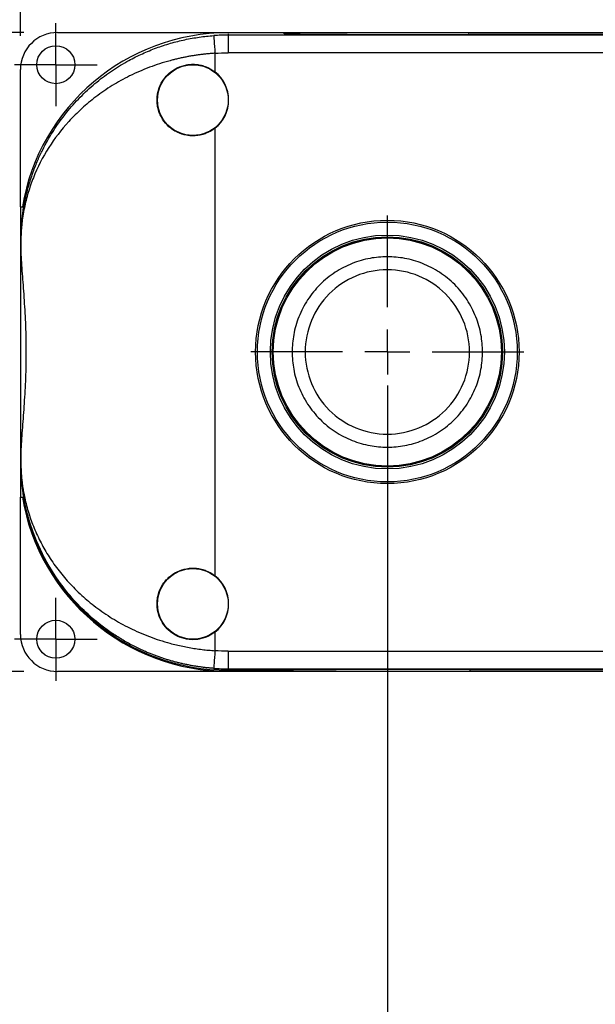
# Model space of a CAD drawing. Header units: millimetres. Extents: x 19 to 819, y 19 to 629.
# Tile 3 of 11: x 98 to 163, y 163 to 275. Entities that reach past the tile are written whole.
import ezdxf

# ---------------------------------------------------------------- set-up
doc = ezdxf.new("R2010")
doc.units = ezdxf.units.MM
doc.header["$LTSCALE"] = 3
doc.linetypes.add('SLD-Center', pattern=[19.05, 15.24, -1.27, 1.27, -1.27])
doc.linetypes.add('SLD-Solid', pattern=[0])
doc.layers.add('CENTER', color=40, linetype='SLD-Center')
doc.layers.add('DIMENSIONS', color=140, linetype='SLD-Solid', lineweight=25)
doc.styles.add('SLDTEXTSTYLE0', font='TXT', dxfattribs={"width": 0.7})
doc.dimstyles.new('SLDDIMSTYLE0', dxfattribs={"dimtxt": 6.474023, "dimasz": 9.906, "dimexe": 0, "dimexo": 0.0625, "dimgap": 1.618506, "dimtad": 0, "dimtih": 1, "dimtoh": 1, "dimrnd": 1e-09, "dimzin": 12, "dimdsep": 46, "dimtxsty": 'SLDTEXTSTYLE0', "dimsah": 1, "dimcen": 0.09, "dimadec": 0, "dimazin": 3, "dimtfac": 1, "dimtofl": 0, "dimtmove": 0, "dimatfit": 3, "dimfxl": 0, "dimfrac": 2, "dimtolj": 1, "dimtzin": 12, "dimarcsym": 0})
doc.dimstyles.new('SLDDIMSTYLE1', dxfattribs={"dimtxt": 6.474023, "dimasz": 9.906, "dimexe": 0, "dimexo": 0.0625, "dimgap": 1.618506, "dimtad": 0, "dimtih": 1, "dimtoh": 1, "dimrnd": 1e-09, "dimzin": 4, "dimdsep": 46, "dimtxsty": 'SLDTEXTSTYLE0', "dimsah": 1, "dimcen": 0.09, "dimadec": 0, "dimazin": 1, "dimtfac": 1, "dimtofl": 0, "dimtmove": 0, "dimatfit": 3, "dimfxl": 0, "dimfrac": 2, "dimtolj": 1, "dimtzin": 12, "dimarcsym": 0})

# ---------------------------------------------------------------- blocks, each defined once
blk = doc.blocks.new('_D')
at = {"layer": 'DIMENSIONS'}
for p, q in [((98.54, 273.25), (40.32, 273.25)), ((49.84, 273.25), (49.84, 245.93)), ((40.22, 234.19), (38.05, 234.19)), ((38.05, 234.19), (38.05, 223.9)), ((59.46, 234.19), (61.64, 234.19)), ((61.64, 234.19), (61.64, 223.9)), ((38.05, 223.9), (40.22, 223.9)), ((61.64, 223.9), (59.46, 223.9)), ((49.84, 200.95), (49.84, 222.45)), ((98.54, 200.95), (40.32, 200.95))]:
    blk.add_line(p, q, dxfattribs=at)
for points in [[(49.84, 273.25), (48.32, 263.34), (51.37, 263.34)], [(49.84, 200.95), (51.37, 210.86), (48.32, 210.86)]]:
    blk.add_solid(points, dxfattribs=at)
at = {"layer": 'DIMENSIONS', "char_height": 6.35, "attachment_point": 1, "style": 'SLDTEXTSTYLE0'}
for s, insert in [('72.3', (40.22, 243.83)), ('2.85', (40.22, 232.09))]:
    blk.add_mtext(s, dxfattribs=dict(at, insert=insert))
blk = doc.blocks.new('_D_1')
at = {"layer": 'DIMENSIONS'}
for p, q in [((98.15, 272.86), (98.15, 330.77)), ((254.15, 272.86), (254.15, 330.77)), ((98.15, 321.25), (163.76, 321.25)), ((172.54, 321.25), (170.36, 321.25)), ((170.36, 321.25), (170.36, 310.96)), ((191.77, 321.25), (193.95, 321.25)), ((193.95, 321.25), (193.95, 310.96)), ((254.15, 321.25), (200.55, 321.25)), ((170.36, 310.96), (172.54, 310.96)), ((193.95, 310.96), (191.77, 310.96))]:
    blk.add_line(p, q, dxfattribs=at)
for points in [[(98.15, 321.25), (108.06, 319.72), (108.06, 322.77)], [(254.15, 321.25), (244.24, 322.77), (244.24, 319.72)]]:
    blk.add_solid(points, dxfattribs=at)
at = {"layer": 'DIMENSIONS', "char_height": 6.35, "attachment_point": 1, "style": 'SLDTEXTSTYLE0'}
for s, insert in [('156.0', (169.84, 330.88)), ('6.14', (172.54, 319.14))]:
    blk.add_mtext(s, dxfattribs=dict(at, insert=insert))
blk = doc.blocks.new('_D_2')
at = {"layer": 'DIMENSIONS'}
for p, q in [((139.65, 233.29), (139.65, 125.43)), ((212.65, 233.29), (212.65, 125.43)), ((139.65, 134.95), (158.6, 134.95)), ((167.37, 134.95), (165.2, 134.95)), ((165.2, 134.95), (165.2, 124.66)), ((186.61, 134.95), (188.78, 134.95)), ((188.78, 134.95), (188.78, 124.66)), ((212.65, 134.95), (195.38, 134.95)), ((165.2, 124.66), (167.37, 124.66)), ((188.78, 124.66), (186.61, 124.66))]:
    blk.add_line(p, q, dxfattribs=at)
for points in [[(139.65, 134.95), (149.56, 133.43), (149.56, 136.48)], [(212.65, 134.95), (202.74, 136.48), (202.74, 133.43)]]:
    blk.add_solid(points, dxfattribs=at)
at = {"layer": 'DIMENSIONS', "char_height": 6.35, "attachment_point": 1, "style": 'SLDTEXTSTYLE0'}
for s, insert in [('73.0', (167.37, 144.59)), ('2.87', (167.37, 132.85))]:
    blk.add_mtext(s, dxfattribs=dict(at, insert=insert))
blk = doc.blocks.new('SW_CENTERMARKSYMBOL_1')
at = {"layer": 'CENTER', "color": 0}
for p, q in [((0, 2.54), (0, 4.69)), ((0, 0), (0, 2.54)), ((-2.54, 0), (-4.69, 0)), ((0, 0), (-2.54, 0)), ((0, 0), (0, -2.54)), ((0, 0), (2.54, 0)), ((2.54, 0), (4.69, 0)), ((0, -2.54), (0, -4.69))]:
    blk.add_line(p, q, dxfattribs=at)
blk = doc.blocks.new('SW_CENTERMARKSYMBOL_3')
at = {"layer": 'CENTER', "color": 0}
for p, q in [((0, 2.54), (0, 4.69)), ((0, 0), (0, 2.54)), ((-2.54, 0), (-4.69, 0)), ((0, 0), (-2.54, 0)), ((0, 0), (0, -2.54)), ((0, 0), (2.54, 0)), ((2.54, 0), (4.69, 0)), ((0, -2.54), (0, -4.69))]:
    blk.add_line(p, q, dxfattribs=at)
blk = doc.blocks.new('SW_CENTERMARKSYMBOL_5')
at = {"layer": 'CENTER', "color": 0}
for p, q in [((0, 5.08), (0, 15.44)), ((0, 0), (0, 2.54)), ((-5.08, 0), (-15.44, 0)), ((0, 0), (-2.54, 0)), ((0, 0), (0, -2.54)), ((0, 0), (2.54, 0)), ((5.08, 0), (15.44, 0)), ((0, -5.08), (0, -15.44))]:
    blk.add_line(p, q, dxfattribs=at)

msp = doc.modelspace()

# ---------------------------------------------------------------- linework, layer by layer
for p, q in [((102.35, 273.246), (128.65, 273.246)), ((127.996, 273.219), (121.65, 273.219)), ((121.65, 273.098), (121.65, 272.948)), ((121.65, 272.948), (121.65, 270.948)), ((230.65, 272.948), (121.65, 272.948)), ((127.996, 273.098), (127.996, 273.219)), ((128.364, 273.096), (128.364, 273.219)), ((128.65, 273.246), (128.65, 273.244)), ((128.65, 273.244), (223.65, 273.244)), ((203.515, 273.219), (148.784, 273.219)), ((149.014, 273.012), (203.285, 273.012)), ((203.285, 273.012), (149.014, 273.012)), ((120.15, 270.895), (120.15, 268.785)), ((230.65, 270.948), (121.65, 270.948)), ((98.15, 253.538), (98.15, 269.046)), ((120.15, 262.414), (120.15, 211.785)), ((98.15, 253.538), (98.485, 253.538)), ((98.15, 253.538), (98.15, 220.661)), ((98.192, 249.599), (98.185, 249.599)), ((98.196, 249.599), (98.192, 249.599)), ((98.192, 249.599), (98.192, 248.269)), ((98.196, 249.599), (98.196, 248.117)), ((98.192, 224.599), (98.192, 225.93)), ((98.196, 226.081), (98.196, 224.599)), ((98.192, 224.599), (98.185, 224.599)), ((98.192, 224.599), (98.196, 224.599)), ((98.15, 220.661), (98.485, 220.661)), ((98.15, 205.152), (98.15, 220.661)), ((120.15, 205.414), (120.15, 203.303)), ((121.65, 203.251), (230.65, 203.251)), ((121.65, 203.251), (121.65, 201.251)), ((128.65, 200.952), (102.35, 200.952)), ((121.65, 201.251), (230.65, 201.251)), ((121.65, 201.251), (121.65, 201.099)), ((121.65, 201.099), (127.519, 201.099)), ((121.65, 200.98), (127.996, 200.98)), ((127.996, 200.98), (127.996, 201.1)), ((128.364, 200.98), (128.364, 201.103)), ((223.65, 200.955), (128.65, 200.955)), ((128.65, 200.955), (128.65, 200.952)), ((149.014, 201.187), (203.285, 201.187)), ((149.014, 200.98), (149.014, 201.187)), ((149.014, 200.98), (203.285, 200.98))]:
    msp.add_line(p, q)
for centre, radius in [((102.15, 269.599), 2.15), ((117.65, 265.599), 4), ((139.65, 237.099), 14.898), ((139.65, 237.099), 14.7), ((139.65, 237.099), 13.234), ((139.65, 237.099), 13.033), ((139.65, 237.099), 13), ((139.65, 237.099), 12.9), ((117.65, 208.599), 4), ((102.15, 204.599), 2.15)]:
    msp.add_circle(centre, radius)
for centre, radius, start, end in [((121.65, 249.599), 23.619, 90, 170.40127), ((121.65, 249.599), 23.349, 90, 94.02903), ((117.65, 265.599), 4.049, 308.12415, 51.87585), ((121.65, 224.599), 23.619, 189.59873, 270), ((121.65, 224.599), 23.5, 191.6872, 270), ((117.65, 208.599), 4.049, 308.12415, 51.87585), ((121.65, 224.599), 23.349, 265.97097, 270)]:
    msp.add_arc(centre, radius, start, end)
for centre, major_axis, ratio, start_param, end_param in [((102.35, 269.046), (0, 4.2), 0.9999831, 0, 1.5707963), ((127.519, 273.094), (0.9, 0), 0.0058178, 0.3522155, 1.0123797), ((149.014, 273.14), (22, 0), 0.0058178, 3.4938082, 4.712389), ((98.11, 237.099), (0, 18), 0.0058178, 5.381819, 5.4800365), ((98.11, 237.099), (0, 18), 0.0058178, 3.9447415, 4.0429589), ((102.35, 205.152), (0, -4.2), 0.9999831, 4.712389, 6.2831853), ((127.519, 201.105), (0.9, 0), 0.0058178, 4.712389, 5.9309698), ((149.014, 201.059), (22, 0), 0.0058178, 1.5707963, 2.7893771)]:
    msp.add_ellipse(centre, major_axis=major_axis, ratio=ratio, start_param=start_param, end_param=end_param)
for points, knots in [([(128.364, 273.219), (128.33, 273.219), (128.28, 273.219), (128.154, 273.219), (128.081, 273.219), (127.996, 273.219)], [0, 0, 0, 0, 0.5, 0.5, 1, 1, 1, 1]), ([(148.784, 273.219), (147.673, 273.219), (146.571, 273.219), (144.382, 273.219), (143.304, 273.219), (141.722, 273.219), (141.2, 273.219), (140.175, 273.219), (139.671, 273.219), (138.681, 273.219), (138.194, 273.219), (137.243, 273.219), (136.779, 273.219), (135.423, 273.219), (134.564, 273.219), (132.969, 273.219), (132.227, 273.219), (130.88, 273.219), (130.271, 273.219), (129.206, 273.219), (128.747, 273.219), (128.364, 273.219)], [0, 0, 0, 0, 0.125, 0.125, 0.25, 0.25, 0.3125, 0.3125, 0.375, 0.375, 0.4375, 0.4375, 0.5, 0.5, 0.625, 0.625, 0.75, 0.75, 0.875, 0.875, 1, 1, 1, 1]), ([(148.784, 273.219), (148.81, 273.172), (148.839, 273.126), (148.912, 273.047), (148.959, 273.012), (149.014, 273.012)], [0, 0, 0, 0, 0.5, 0.5, 1, 1, 1, 1]), ([(98.192, 249.599), (98.192, 249.638), (98.192, 249.718), (98.193, 249.839), (98.195, 249.964), (98.198, 250.093), (98.201, 250.226), (98.205, 250.364), (98.211, 250.506), (98.217, 250.652), (98.231, 250.915), (98.257, 251.314), (98.303, 251.836), (98.368, 252.412), (98.457, 253.057), (98.614, 253.986), (98.847, 255.057), (99.142, 256.133), (99.389, 256.907), (99.689, 257.764), (100.086, 258.764), (100.639, 259.951), (101.36, 261.304), (102.296, 262.799), (103.58, 264.5), (105.053, 266.119), (106.732, 267.638), (108.508, 268.961), (110.013, 269.876), (111.167, 270.48), (111.941, 270.849), (112.724, 271.188), (113.516, 271.497), (114.315, 271.775), (115.119, 272.024), (115.928, 272.243), (116.741, 272.433), (117.557, 272.592), (118.374, 272.722), (119.191, 272.824), (119.737, 272.868), (120.009, 272.89)], [0, 0, 0, 0, 0.0028726, 0.0058693, 0.009008, 0.0123043, 0.0157716, 0.0194214, 0.0232636, 0.0273067, 0.0315581, 0.045677, 0.0625822, 0.0794067, 0.0999653, 0.1242611, 0.1695664, 0.2051947, 0.2311491, 0.2474321, 0.2919998, 0.3331087, 0.3707661, 0.4348954, 0.4948309, 0.5622479, 0.6263283, 0.6872386, 0.7451726, 0.7678375, 0.7901781, 0.812212, 0.8339577, 0.8554345, 0.8766623, 0.8976617, 0.918454, 0.9390611, 0.9595057, 0.9798108, 1, 1, 1, 1]), ([(120.009, 272.89), (120.009, 272.887), (120.024, 272.676), (120.077, 271.928), (120.112, 271.422), (120.15, 270.895)], [0, 0, 0, 0, 0.5, 0.5, 1, 1, 1, 1]), ([(120.15, 270.895), (120.007, 270.885), (119.723, 270.866), (119.297, 270.827), (118.871, 270.782), (118.445, 270.73), (118.019, 270.671), (117.594, 270.604), (117.169, 270.531), (116.746, 270.45), (116.323, 270.362), (115.902, 270.267), (115.482, 270.165), (114.409, 269.885), (112.693, 269.328), (110.508, 268.373), (108.475, 267.242), (106.672, 266.004), (105.03, 264.632), (103.159, 262.753), (101.188, 260.166), (99.797, 257.438), (99.09, 255.404), (98.778, 254.265), (98.575, 253.377), (98.42, 252.515), (98.32, 251.758), (98.263, 251.171), (98.233, 250.764), (98.215, 250.439), (98.206, 250.197), (98.2, 249.981), (98.197, 249.788), (98.196, 249.661), (98.196, 249.599)], [0, 0, 0, 0, 0.0105574, 0.0211356, 0.0317374, 0.0423659, 0.0530237, 0.0637138, 0.0744389, 0.0852019, 0.0960053, 0.1068521, 0.1177448, 0.1286861, 0.1910149, 0.2562742, 0.3178374, 0.3823333, 0.442951, 0.5074344, 0.6256929, 0.7552872, 0.8169251, 0.8488458, 0.8784955, 0.9122223, 0.9398636, 0.956453, 0.970288, 0.9783059, 0.9852912, 0.9905822, 0.995453, 1, 1, 1, 1]), ([(120.15, 262.414), (119.848, 262.177), (119.52, 261.988), (118.991, 261.774), (118.808, 261.715), (118.441, 261.624), (118.255, 261.591), (117.88, 261.553), (117.689, 261.546), (117.311, 261.561), (117.124, 261.581), (116.571, 261.68), (116.208, 261.799), (115.706, 262.045), (115.545, 262.138), (115.235, 262.347), (115.086, 262.464), (114.669, 262.839), (114.428, 263.124), (114.025, 263.766), (113.871, 264.108), (113.713, 264.654), (113.673, 264.842), (113.619, 265.218), (113.606, 265.406), (113.606, 265.785), (113.619, 265.976), (113.672, 266.354), (113.712, 266.539), (113.868, 267.082), (114.026, 267.434), (114.324, 267.91), (114.434, 268.061), (114.676, 268.348), (114.808, 268.485), (115.224, 268.859), (115.534, 269.07), (116.21, 269.401), (116.564, 269.517), (117.121, 269.617), (117.31, 269.638), (117.686, 269.652), (117.874, 269.646), (118.249, 269.608), (118.438, 269.575), (118.807, 269.484), (118.987, 269.426), (119.513, 269.214), (119.848, 269.022), (120.15, 268.785)], [0, 0, 0, 0, 0.0625, 0.0625, 0.09375, 0.09375, 0.125, 0.125, 0.15625, 0.15625, 0.1875, 0.1875, 0.25, 0.25, 0.28125, 0.28125, 0.3125, 0.3125, 0.375, 0.375, 0.4375, 0.4375, 0.46875, 0.46875, 0.5, 0.5, 0.53125, 0.53125, 0.5625, 0.5625, 0.625, 0.625, 0.65625, 0.65625, 0.6875, 0.6875, 0.75, 0.75, 0.8125, 0.8125, 0.84375, 0.84375, 0.875, 0.875, 0.90625, 0.90625, 0.9375, 0.9375, 1, 1, 1, 1]), ([(98.637, 254.36), (98.601, 254.187), (98.568, 254.017), (98.516, 253.728), (98.496, 253.609), (98.485, 253.538)], [0, 0, 0, 0, 0.5, 0.5, 1, 1, 1, 1]), ([(98.485, 253.538), (98.411, 253.064), (98.335, 252.496), (98.22, 251.184), (98.181, 250.439), (98.185, 249.599)], [0, 0, 0, 0, 0.5, 0.5, 1, 1, 1, 1]), ([(98.196, 248.117), (98.236, 247.328), (98.296, 246.501), (98.427, 244.771), (98.497, 243.869), (98.592, 242.456), (98.621, 241.98), (98.673, 241.022), (98.696, 240.541), (98.752, 239.086), (98.773, 238.103), (98.773, 236.608), (98.768, 236.109), (98.748, 235.123), (98.734, 234.634), (98.678, 233.178), (98.624, 232.223), (98.529, 230.812), (98.496, 230.347), (98.428, 229.442), (98.394, 228.999), (98.296, 227.699), (98.236, 226.87), (98.196, 226.081)], [0, 0, 0, 0, 0.125, 0.125, 0.25, 0.25, 0.3125, 0.3125, 0.375, 0.375, 0.5, 0.5, 0.5625, 0.5625, 0.625, 0.625, 0.75, 0.75, 0.8125, 0.8125, 0.875, 0.875, 1, 1, 1, 1]), ([(128.879, 237.099), (128.879, 237.756), (129.003, 239.109), (129.58, 241.117), (130.58, 243.047), (131.979, 244.769), (133.702, 246.168), (135.632, 247.168), (137.639, 247.745), (139.65, 247.93), (141.66, 247.745), (143.667, 247.168), (145.597, 246.168), (147.32, 244.769), (148.719, 243.047), (149.719, 241.117), (150.296, 239.109), (150.48, 237.099), (150.296, 235.089), (149.719, 233.082), (148.719, 231.152), (147.32, 229.429), (145.597, 228.03), (143.667, 227.03), (141.66, 226.453), (139.65, 226.269), (137.639, 226.453), (135.632, 227.03), (133.702, 228.03), (131.979, 229.429), (130.58, 231.152), (129.58, 233.082), (129.003, 235.089), (128.879, 236.442), (128.879, 237.099)], [0, 0, 0, 0, 0.02912901, 0.06000283, 0.0921602, 0.125, 0.1578398, 0.18999717, 0.22087099, 0.25, 0.27912901, 0.31000283, 0.3421602, 0.375, 0.4078398, 0.43999717, 0.47087099, 0.5, 0.52912901, 0.56000283, 0.5921602, 0.625, 0.6578398, 0.68999717, 0.72087099, 0.75, 0.77912901, 0.81000283, 0.8421602, 0.875, 0.9078398, 0.93999717, 0.97087099, 1, 1, 1, 1]), ([(130.357, 237.099), (130.357, 239.564), (131.336, 241.928), (134.821, 245.413), (137.185, 246.392), (142.114, 246.392), (144.478, 245.413), (147.963, 241.928), (148.942, 239.564), (148.942, 234.635), (147.963, 232.271), (144.478, 228.785), (142.114, 227.806), (137.185, 227.806), (134.821, 228.785), (131.336, 232.271), (130.357, 234.635), (130.357, 237.099)], [0, 0, 0, 0, 0.125, 0.125, 0.25, 0.25, 0.375, 0.375, 0.5, 0.5, 0.625, 0.625, 0.75, 0.75, 0.875, 0.875, 1, 1, 1, 1]), ([(98.185, 224.599), (98.181, 223.759), (98.22, 223.015), (98.335, 221.702), (98.411, 221.135), (98.485, 220.661)], [0, 0, 0, 0, 0.5, 0.5, 1, 1, 1, 1]), ([(120.009, 201.308), (119.868, 201.319), (119.586, 201.34), (119.164, 201.382), (118.742, 201.431), (118.319, 201.488), (117.897, 201.552), (117.475, 201.625), (117.054, 201.705), (116.633, 201.793), (116.214, 201.889), (115.795, 201.993), (115.377, 202.105), (114.961, 202.225), (114.546, 202.352), (114.132, 202.488), (113.72, 202.631), (113.311, 202.783), (112.903, 202.942), (112.497, 203.11), (111.801, 203.413), (110.822, 203.885), (109.592, 204.572), (108.39, 205.342), (106.926, 206.41), (105.254, 207.867), (103.224, 210.07), (101.184, 213.008), (99.939, 215.68), (99.28, 217.616), (98.973, 218.655), (98.727, 219.673), (98.574, 220.46), (98.479, 221.016), (98.408, 221.488), (98.341, 222.015), (98.29, 222.505), (98.251, 222.966), (98.226, 223.368), (98.211, 223.684), (98.202, 223.93), (98.196, 224.164), (98.193, 224.385), (98.192, 224.53), (98.192, 224.599)], [0, 0, 0, 0, 0.0104376, 0.0209004, 0.0313916, 0.0419145, 0.0524722, 0.063068, 0.0737051, 0.0843864, 0.0951151, 0.1058943, 0.1167268, 0.1276157, 0.1385639, 0.1495741, 0.1606493, 0.1717922, 0.1830054, 0.1942917, 0.2056536, 0.2419361, 0.2792975, 0.3178062, 0.3575247, 0.4288192, 0.5053566, 0.6189309, 0.7526467, 0.7816306, 0.8144096, 0.856579, 0.8822118, 0.8913012, 0.9107771, 0.9274693, 0.9413812, 0.9566297, 0.9694679, 0.9766804, 0.9832829, 0.9893245, 0.9948693, 1, 1, 1, 1]), ([(98.196, 224.599), (98.196, 224.569), (98.196, 224.508), (98.197, 224.415), (98.199, 224.32), (98.2, 224.223), (98.203, 224.123), (98.207, 223.97), (98.215, 223.759), (98.233, 223.435), (98.263, 223.028), (98.31, 222.54), (98.377, 222.002), (98.468, 221.413), (98.598, 220.722), (98.777, 219.933), (99.09, 218.796), (99.588, 217.367), (100.336, 215.716), (101.257, 214.083), (102.327, 212.529), (103.598, 211), (105.024, 209.571), (106.669, 208.199), (108.475, 206.957), (110.507, 205.825), (112.691, 204.871), (114.503, 204.284), (115.779, 203.959), (116.503, 203.797), (117.23, 203.655), (117.959, 203.535), (118.689, 203.436), (119.419, 203.356), (119.906, 203.321), (120.15, 203.303)], [0, 0, 0, 0, 0.002241, 0.0045495, 0.0069394, 0.0094236, 0.0120133, 0.0147185, 0.0217025, 0.0297158, 0.0435254, 0.0601239, 0.0779911, 0.0984359, 0.1214653, 0.1511223, 0.1829726, 0.2445653, 0.3082423, 0.3682554, 0.4321949, 0.4925195, 0.556774, 0.6175928, 0.6823184, 0.7438247, 0.8088617, 0.8712771, 0.8900498, 0.9086717, 0.9271563, 0.9455172, 0.9637686, 0.9819247, 1, 1, 1, 1]), ([(98.485, 220.661), (98.496, 220.589), (98.516, 220.472), (98.568, 220.183), (98.601, 220.011), (98.637, 219.839)], [0, 0, 0, 0, 0.5, 0.5, 1, 1, 1, 1]), ([(120.15, 205.414), (119.848, 205.177), (119.52, 204.988), (118.991, 204.774), (118.808, 204.715), (118.441, 204.624), (118.255, 204.591), (117.88, 204.553), (117.689, 204.546), (117.311, 204.561), (117.124, 204.581), (116.571, 204.68), (116.208, 204.799), (115.706, 205.045), (115.545, 205.138), (115.235, 205.347), (115.086, 205.464), (114.669, 205.839), (114.428, 206.124), (114.025, 206.766), (113.871, 207.108), (113.713, 207.654), (113.673, 207.842), (113.619, 208.218), (113.606, 208.406), (113.606, 208.785), (113.619, 208.976), (113.672, 209.354), (113.712, 209.539), (113.868, 210.082), (114.026, 210.434), (114.324, 210.91), (114.434, 211.061), (114.676, 211.348), (114.808, 211.485), (115.224, 211.859), (115.534, 212.07), (116.21, 212.401), (116.564, 212.517), (117.121, 212.617), (117.31, 212.638), (117.686, 212.652), (117.874, 212.646), (118.249, 212.608), (118.438, 212.575), (118.807, 212.484), (118.987, 212.426), (119.513, 212.214), (119.848, 212.022), (120.15, 211.785)], [0, 0, 0, 0, 0.0625, 0.0625, 0.09375, 0.09375, 0.125, 0.125, 0.15625, 0.15625, 0.1875, 0.1875, 0.25, 0.25, 0.28125, 0.28125, 0.3125, 0.3125, 0.375, 0.375, 0.4375, 0.4375, 0.46875, 0.46875, 0.5, 0.5, 0.53125, 0.53125, 0.5625, 0.5625, 0.625, 0.625, 0.65625, 0.65625, 0.6875, 0.6875, 0.75, 0.75, 0.8125, 0.8125, 0.84375, 0.84375, 0.875, 0.875, 0.90625, 0.90625, 0.9375, 0.9375, 1, 1, 1, 1]), ([(120.15, 203.303), (120.112, 202.776), (120.077, 202.271), (120.024, 201.523), (120.009, 201.311), (120.009, 201.308)], [0, 0, 0, 0, 0.5, 0.5, 1, 1, 1, 1]), ([(128.364, 200.98), (128.751, 200.98), (129.214, 200.98), (130.296, 200.98), (130.91, 200.98), (131.934, 200.98), (132.293, 200.98), (133.04, 200.98), (133.429, 200.98), (134.238, 200.98), (134.658, 200.98), (135.523, 200.98), (135.968, 200.98), (136.884, 200.98), (137.356, 200.98), (138.319, 200.98), (138.81, 200.98), (140.313, 200.98), (141.356, 200.98), (143.486, 200.98), (144.581, 200.98), (146.783, 200.98), (147.894, 200.98), (149.014, 200.98)], [0, 0, 0, 0, 0.125, 0.125, 0.25, 0.25, 0.3125, 0.3125, 0.375, 0.375, 0.4375, 0.4375, 0.5, 0.5, 0.5625, 0.5625, 0.625, 0.625, 0.75, 0.75, 0.875, 0.875, 1, 1, 1, 1])]:
    msp.add_open_spline(points, degree=3, knots=knots)
for points in [[(120.15, 270.895), (120.65, 270.93), (121.148, 270.948), (121.65, 270.948)], [(98.192, 248.269), (98.192, 248.219), (98.194, 248.168), (98.196, 248.117)], [(98.196, 226.081), (98.194, 226.031), (98.192, 225.98), (98.192, 225.93)], [(121.65, 203.251), (121.148, 203.251), (120.65, 203.268), (120.15, 203.303)], [(127.996, 200.98), (128.165, 200.98), (128.296, 200.98), (128.364, 200.98)]]:
    msp.add_open_spline(points, degree=3)

# ---------------------------------------------------------------- block references
at = {"layer": 'CENTER'}
for name, p in [('SW_CENTERMARKSYMBOL_1', (102.15, 269.599)), ('SW_CENTERMARKSYMBOL_5', (139.65, 237.099)), ('SW_CENTERMARKSYMBOL_3', (102.15, 204.599))]:
    msp.add_blockref(name, p, dxfattribs=at)

# ---------------------------------------------------------------- dimensions: what is measured, and where the dimension line sits
at = {"layer": 'DIMENSIONS'}
dim = msp.add_linear_dim(base=(254.15, 321.246), p1=(98.15, 269.046), p2=(254.15, 269.046), dimstyle='SLDDIMSTYLE1', dxfattribs=at)
dim.commit()
dim.dimension.update_dxf_attribs({"geometry": '_D_1', "text_midpoint": (182.155, 321.246), "dimtype": 160})
for base, p1, p2, angle, dimstyle, picture, middle in [((49.843, 200.952), (102.35, 273.246), (102.35, 200.952), 90, 'SLDDIMSTYLE0', '_D', (49.843, 234.193)), ((212.65, 134.952), (139.65, 237.099), (212.65, 237.099), 0, 'SLDDIMSTYLE1', '_D_2', (176.991, 134.952))]:
    dim = msp.add_linear_dim(base=base, p1=p1, p2=p2, angle=angle, dimstyle=dimstyle, dxfattribs=at)
    dim.commit()
    dim.dimension.update_dxf_attribs({"geometry": picture, "text_midpoint": middle, "dimtype": 160})

doc.saveas('drawing.dxf')
